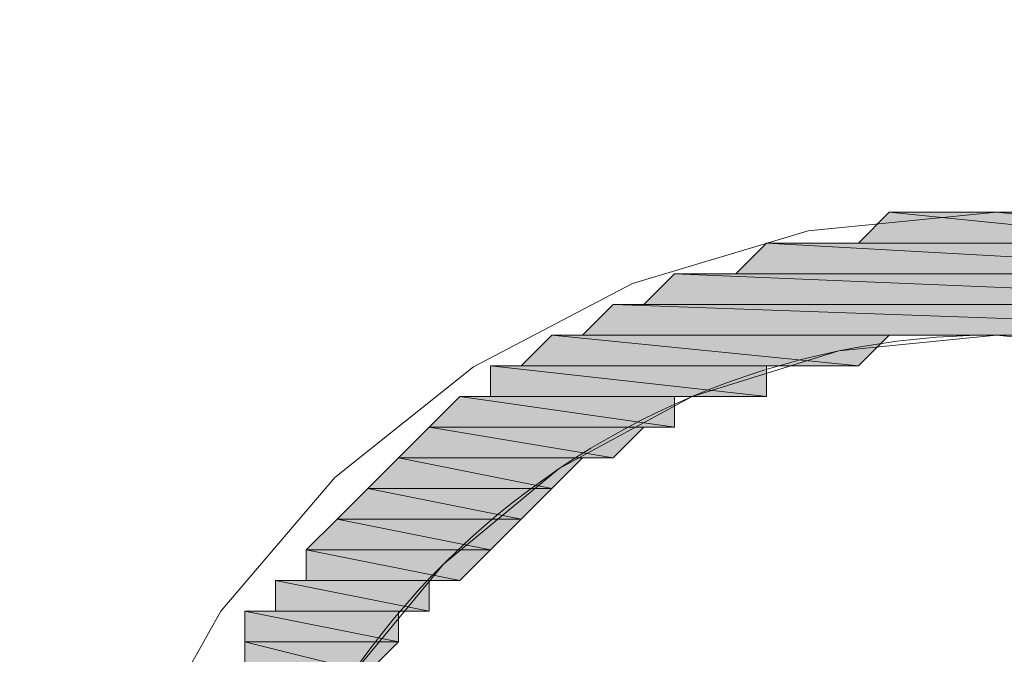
# Model space of a CAD drawing. Header units: millimetres. Extents: x -13532 to 2392, y -5241 to 5322.
# Tile 235 of 256: x -10291.24 to -10284.44, y 2012.15 to 2016.52. Entities that reach past the tile are written whole.
import ezdxf

# ---------------------------------------------------------------- set-up
doc = ezdxf.new("R2010")
doc.units = ezdxf.units.MM
doc.layers.get('Defpoints').update_dxf_attribs({"true_color": 0xdae6d4})
for name, color, linetype, lineweight, true_color in [('a___wymiary', 7, 'Continuous', 5, 0x666666), ('Meble - AGP1', 7, 'Continuous', 15, 0x999999), ('WYMIARY - AGP1', 7, 'Continuous', 5, 0x716d5a)]:
    doc.layers.add(name, color=color, linetype=linetype, lineweight=lineweight, true_color=true_color)
doc.styles.add('ARIAL NARROW', font='ARIALN.TTF', dxfattribs={"width": 0.9})
doc.dimstyles.new('wymiary agp1', dxfattribs={"dimtxt": 15, "dimasz": 5, "dimexe": 5, "dimexo": 5, "dimgap": 1.8, "dimtad": 1, "dimdec": 3, "dimrnd": 0.5, "dimdsep": 46, "dimtxsty": 'ARIAL NARROW', "dimblk": 'znacznik', "dimcen": 1.5, "dimse1": 1, "dimse2": 1, "dimclrd": 256, "dimclre": 256, "dimazin": 0, "dimtfac": 1, "dimtdec": 3, "dimtmove": 1, "dimatfit": 3, "dimldrblk": 'znacznik', "dimfxl": 1000, "dimfxlon": 1, "dimlwd": -1, "dimarcsym": 0})

# ---------------------------------------------------------------- blocks, each defined once
blk = doc.blocks.new('znacznik')
at = {"layer": 'a___wymiary'}
for p, q in [((0, 1.3936), (0, -1.3936)), ((1.3936, 0), (-1.3936, 0))]:
    blk.add_line(p, q, dxfattribs=at)
at = {"layer": 'a___wymiary', "const_width": 0.2}
blk.add_lwpolyline([(0.8759, 0.8759), (-0.8759, -0.8759)], dxfattribs=at)
blk = doc.blocks.new('*D548')
at = {"layer": 'Defpoints', "color": 0}
for p in [(-10300.7069, 2105.6786), (-10308.7069, 2017.8541), (-10300.7069, 1984.3169)]:
    blk.add_point(p, dxfattribs=at)
at = {"layer": 'WYMIARY - AGP1'}
for p, q in [((-10313.7069, 2105.6786), (-10318.7069, 2105.6786)), ((-10308.7069, 2105.6786), (-10300.7069, 2105.6786)), ((-10300.7069, 2105.6786), (-10271.1813, 2105.6786)), ((-10295.7069, 2105.6786), (-10290.7069, 2105.6786))]:
    blk.add_line(p, q, dxfattribs=at)
at = {"layer": 'WYMIARY - AGP1', "xscale": 5, "yscale": 5, "zscale": 5}
blk.add_blockref('znacznik', (-10308.7069, 2105.6786), dxfattribs=at)
at = {"layer": 'WYMIARY - AGP1', "xscale": 5, "yscale": 5, "zscale": 5, "rotation": 180}
blk.add_blockref('znacznik', (-10300.7069, 2105.6786), dxfattribs=at)
at = {"layer": 'WYMIARY - AGP1', "color": 18, "true_color": 0x000000, "insert": (-10276.6233, 2115.1371), "char_height": 15, "attachment_point": 5, "style": 'ARIAL NARROW'}
blk.add_mtext('8', dxfattribs=at)
blk = doc.blocks.new('*D549')
at = {"layer": 'Defpoints', "color": 0}
for p in [(-10082.838, 2105.6786), (-10082.838, 2051.5483), (-10301.1066, 1984.3169)]:
    blk.add_point(p, dxfattribs=at)
at = {"layer": 'WYMIARY - AGP1'}
blk.add_line((-10296.1066, 2105.6786), (-10087.838, 2105.6786), dxfattribs=at)
at = {"layer": 'WYMIARY - AGP1', "xscale": 5, "yscale": 5, "zscale": 5, "rotation": 180}
blk.add_blockref('znacznik', (-10301.1066, 2105.6786), dxfattribs=at)
at = {"layer": 'WYMIARY - AGP1', "xscale": 5, "yscale": 5, "zscale": 5}
blk.add_blockref('znacznik', (-10082.838, 2105.6786), dxfattribs=at)
at = {"layer": 'WYMIARY - AGP1', "color": 18, "true_color": 0x000000, "insert": (-10191.9723, 2115.1371), "char_height": 15, "attachment_point": 5, "style": 'ARIAL NARROW'}
blk.add_mtext('218.5', dxfattribs=at)
blk = doc.blocks.new('meble myjnia')
at = {"layer": 'Meble - AGP1'}
h = blk.add_hatch(color=256, dxfattribs=at)
h.paths.add_polyline_path([(-13283.333, 2015.1958), (-13285.238, 2015.1958), (-13283.1213, 2014.9841)])
h.paths.add_polyline_path([(-13285.238, 2015.1958), (-13283.1213, 2014.9841), (-13285.4496, 2014.9841)])
h = blk.add_hatch(color=256, dxfattribs=at)
h.paths.add_polyline_path([(-13283.333, 2015.1958), (-13285.238, 2015.1958), (-13283.1213, 2014.9841)])
h.paths.add_polyline_path([(-13285.238, 2015.1958), (-13283.1213, 2014.9841), (-13285.4496, 2014.9841)])
h = blk.add_hatch(color=256, dxfattribs=at)
h.paths.add_polyline_path([(-13283.7563, 2015.1958), (-13285.0263, 2015.1958), (-13283.333, 2015.1958)])
h.paths.add_polyline_path([(-13285.0263, 2015.1958), (-13283.333, 2015.1958), (-13285.238, 2015.1958)])
h = blk.add_hatch(color=256, dxfattribs=at)
h.paths.add_polyline_path([(-13283.7563, 2015.1958), (-13285.0263, 2015.1958), (-13283.333, 2015.1958)])
h.paths.add_polyline_path([(-13285.0263, 2015.1958), (-13283.333, 2015.1958), (-13285.238, 2015.1958)])
h = blk.add_hatch(color=256, dxfattribs=at)
h.paths.add_polyline_path([(-13283.968, 2015.1958), (-13284.8146, 2015.1958), (-13283.7563, 2015.1958)])
h.paths.add_polyline_path([(-13284.8146, 2015.1958), (-13283.7563, 2015.1958), (-13285.0263, 2015.1958)])
h = blk.add_hatch(color=256, dxfattribs=at)
h.paths.add_polyline_path([(-13283.968, 2015.1958), (-13284.8146, 2015.1958), (-13283.7563, 2015.1958)])
h.paths.add_polyline_path([(-13284.8146, 2015.1958), (-13283.7563, 2015.1958), (-13285.0263, 2015.1958)])
h = blk.add_hatch(color=256, dxfattribs=at)
h.paths.add_polyline_path([(-13284.1796, 2015.1958), (-13284.603, 2015.1958), (-13283.968, 2015.1958)])
h.paths.add_polyline_path([(-13284.603, 2015.1958), (-13283.968, 2015.1958), (-13284.8146, 2015.1958)])
h = blk.add_hatch(color=256, dxfattribs=at)
h.paths.add_polyline_path([(-13284.1796, 2015.1958), (-13284.603, 2015.1958), (-13283.968, 2015.1958)])
h.paths.add_polyline_path([(-13284.603, 2015.1958), (-13283.968, 2015.1958), (-13284.8146, 2015.1958)])
h = blk.add_hatch(color=256, dxfattribs=at)
h.dxf.hatch_style = 2
h.paths.add_polyline_path([(-13284.3913, 2015.1958), (-13284.1796, 2015.1958), (-13284.603, 2015.1958)])
h = blk.add_hatch(color=256, dxfattribs=at)
h.dxf.hatch_style = 2
h.paths.add_polyline_path([(-13284.3913, 2015.1958), (-13284.1796, 2015.1958), (-13284.603, 2015.1958)])
h = blk.add_hatch(color=256, dxfattribs=at)
h.paths.add_polyline_path([(-13282.4863, 2014.9841), (-13286.0846, 2014.9841), (-13282.2746, 2014.7724)])
h.paths.add_polyline_path([(-13286.0846, 2014.9841), (-13282.2746, 2014.7724), (-13286.2963, 2014.7724)])
h = blk.add_hatch(color=256, dxfattribs=at)
h.paths.add_polyline_path([(-13282.4863, 2014.9841), (-13286.0846, 2014.9841), (-13282.2746, 2014.7724)])
h.paths.add_polyline_path([(-13286.0846, 2014.9841), (-13282.2746, 2014.7724), (-13286.2963, 2014.7724)])
h = blk.add_hatch(color=256, dxfattribs=at)
h.paths.add_polyline_path([(-13282.698, 2014.9841), (-13285.873, 2014.9841), (-13282.4863, 2014.9841)])
h.paths.add_polyline_path([(-13285.873, 2014.9841), (-13282.4863, 2014.9841), (-13286.0846, 2014.9841)])
h = blk.add_hatch(color=256, dxfattribs=at)
h.paths.add_polyline_path([(-13282.698, 2014.9841), (-13285.873, 2014.9841), (-13282.4863, 2014.9841)])
h.paths.add_polyline_path([(-13285.873, 2014.9841), (-13282.4863, 2014.9841), (-13286.0846, 2014.9841)])
h = blk.add_hatch(color=256, dxfattribs=at)
h.paths.add_polyline_path([(-13282.9096, 2014.9841), (-13285.6613, 2014.9841), (-13282.698, 2014.9841)])
h.paths.add_polyline_path([(-13285.6613, 2014.9841), (-13282.698, 2014.9841), (-13285.873, 2014.9841)])
h = blk.add_hatch(color=256, dxfattribs=at)
h.paths.add_polyline_path([(-13282.9096, 2014.9841), (-13285.6613, 2014.9841), (-13282.698, 2014.9841)])
h.paths.add_polyline_path([(-13285.6613, 2014.9841), (-13282.698, 2014.9841), (-13285.873, 2014.9841)])
h = blk.add_hatch(color=256, dxfattribs=at)
h.paths.add_polyline_path([(-13283.1213, 2014.9841), (-13285.4496, 2014.9841), (-13282.9096, 2014.9841)])
h.paths.add_polyline_path([(-13285.4496, 2014.9841), (-13282.9096, 2014.9841), (-13285.6613, 2014.9841)])
h = blk.add_hatch(color=256, dxfattribs=at)
h.paths.add_polyline_path([(-13283.1213, 2014.9841), (-13285.4496, 2014.9841), (-13282.9096, 2014.9841)])
h.paths.add_polyline_path([(-13285.4496, 2014.9841), (-13282.9096, 2014.9841), (-13285.6613, 2014.9841)])
h = blk.add_hatch(color=256, dxfattribs=at)
h.paths.add_polyline_path([(-13281.8513, 2014.7724), (-13286.7196, 2014.7724), (-13281.6396, 2014.5608)])
h.paths.add_polyline_path([(-13286.7196, 2014.7724), (-13281.6396, 2014.5608), (-13286.9313, 2014.5608)])
h = blk.add_hatch(color=256, dxfattribs=at)
h.paths.add_polyline_path([(-13281.8513, 2014.7724), (-13286.7196, 2014.7724), (-13281.6396, 2014.5608)])
h.paths.add_polyline_path([(-13286.7196, 2014.7724), (-13281.6396, 2014.5608), (-13286.9313, 2014.5608)])
h = blk.add_hatch(color=256, dxfattribs=at)
h.paths.add_polyline_path([(-13282.063, 2014.7724), (-13286.508, 2014.7724), (-13281.8513, 2014.7724)])
h.paths.add_polyline_path([(-13286.508, 2014.7724), (-13281.8513, 2014.7724), (-13286.7196, 2014.7724)])
h = blk.add_hatch(color=256, dxfattribs=at)
h.paths.add_polyline_path([(-13282.063, 2014.7724), (-13286.508, 2014.7724), (-13281.8513, 2014.7724)])
h.paths.add_polyline_path([(-13286.508, 2014.7724), (-13281.8513, 2014.7724), (-13286.7196, 2014.7724)])
h = blk.add_hatch(color=256, dxfattribs=at)
h.paths.add_polyline_path([(-13282.2746, 2014.7724), (-13286.2963, 2014.7724), (-13282.063, 2014.7724)])
h.paths.add_polyline_path([(-13286.2963, 2014.7724), (-13282.063, 2014.7724), (-13286.508, 2014.7724)])
h = blk.add_hatch(color=256, dxfattribs=at)
h.paths.add_polyline_path([(-13282.2746, 2014.7724), (-13286.2963, 2014.7724), (-13282.063, 2014.7724)])
h.paths.add_polyline_path([(-13286.2963, 2014.7724), (-13282.063, 2014.7724), (-13286.508, 2014.7724)])
h = blk.add_hatch(color=256, dxfattribs=at)
h.paths.add_polyline_path([(-13281.428, 2014.5608), (-13287.143, 2014.5608), (-13281.2163, 2014.3491)])
h.paths.add_polyline_path([(-13287.143, 2014.5608), (-13281.2163, 2014.3491), (-13287.3546, 2014.3491)])
h.paths.add_polyline_path([(-13281.2163, 2014.3491), (-13287.3546, 2014.3491), (-13287.5663, 2014.3491)])
h = blk.add_hatch(color=256, dxfattribs=at)
h.paths.add_polyline_path([(-13281.428, 2014.5608), (-13287.143, 2014.5608), (-13281.2163, 2014.3491)])
h.paths.add_polyline_path([(-13287.143, 2014.5608), (-13281.2163, 2014.3491), (-13287.3546, 2014.3491)])
h.paths.add_polyline_path([(-13281.2163, 2014.3491), (-13287.3546, 2014.3491), (-13287.5663, 2014.3491)])
h = blk.add_hatch(color=256, dxfattribs=at)
h.paths.add_polyline_path([(-13281.6396, 2014.5608), (-13286.9313, 2014.5608), (-13281.428, 2014.5608)])
h.paths.add_polyline_path([(-13286.9313, 2014.5608), (-13281.428, 2014.5608), (-13287.143, 2014.5608)])
h = blk.add_hatch(color=256, dxfattribs=at)
h.paths.add_polyline_path([(-13281.6396, 2014.5608), (-13286.9313, 2014.5608), (-13281.428, 2014.5608)])
h.paths.add_polyline_path([(-13286.9313, 2014.5608), (-13281.428, 2014.5608), (-13287.143, 2014.5608)])
h = blk.add_hatch(color=256, dxfattribs=at)
h.paths.add_polyline_path([(-13285.238, 2014.3491), (-13287.5663, 2014.3491), (-13285.4496, 2014.1374)])
h.paths.add_polyline_path([(-13287.5663, 2014.3491), (-13285.4496, 2014.1374), (-13287.778, 2014.1374)])
h = blk.add_hatch(color=256, dxfattribs=at)
h.paths.add_polyline_path([(-13285.238, 2014.3491), (-13287.5663, 2014.3491), (-13285.4496, 2014.1374)])
h.paths.add_polyline_path([(-13287.5663, 2014.3491), (-13285.4496, 2014.1374), (-13287.778, 2014.1374)])
h = blk.add_hatch(color=256, dxfattribs=at)
h.paths.add_polyline_path([(-13284.603, 2014.3491), (-13287.5663, 2014.3491)])
h.paths.add_polyline_path([(-13284.603, 2014.3491), (-13287.5663, 2014.3491), (-13284.3913, 2014.3491)])
h = blk.add_hatch(color=256, dxfattribs=at)
h.paths.add_polyline_path([(-13284.8146, 2014.3491), (-13287.5663, 2014.3491)])
h.paths.add_polyline_path([(-13284.8146, 2014.3491), (-13287.5663, 2014.3491), (-13284.603, 2014.3491)])
h = blk.add_hatch(color=256, dxfattribs=at)
h.paths.add_polyline_path([(-13285.0263, 2014.3491), (-13287.5663, 2014.3491)])
h.paths.add_polyline_path([(-13285.0263, 2014.3491), (-13287.5663, 2014.3491), (-13284.8146, 2014.3491)])
h = blk.add_hatch(color=256, dxfattribs=at)
h.paths.add_polyline_path([(-13285.238, 2014.3491), (-13287.5663, 2014.3491)])
h.paths.add_polyline_path([(-13285.238, 2014.3491), (-13287.5663, 2014.3491), (-13285.0263, 2014.3491)])
h = blk.add_hatch(color=256, dxfattribs=at)
h.paths.add_polyline_path([(-13284.603, 2014.3491), (-13287.5663, 2014.3491)])
h.paths.add_polyline_path([(-13284.603, 2014.3491), (-13287.5663, 2014.3491), (-13284.3913, 2014.3491)])
h = blk.add_hatch(color=256, dxfattribs=at)
h.paths.add_polyline_path([(-13284.8146, 2014.3491), (-13287.5663, 2014.3491)])
h.paths.add_polyline_path([(-13284.8146, 2014.3491), (-13287.5663, 2014.3491), (-13284.603, 2014.3491)])
h = blk.add_hatch(color=256, dxfattribs=at)
h.paths.add_polyline_path([(-13285.0263, 2014.3491), (-13287.5663, 2014.3491)])
h.paths.add_polyline_path([(-13285.0263, 2014.3491), (-13287.5663, 2014.3491), (-13284.8146, 2014.3491)])
h = blk.add_hatch(color=256, dxfattribs=at)
h.paths.add_polyline_path([(-13285.238, 2014.3491), (-13287.5663, 2014.3491)])
h.paths.add_polyline_path([(-13285.238, 2014.3491), (-13287.5663, 2014.3491), (-13285.0263, 2014.3491)])
h = blk.add_hatch(color=256, dxfattribs=at)
h.paths.add_polyline_path([(-13285.873, 2014.1374), (-13287.778, 2014.1374), (-13286.0846, 2014.1374)])
h.paths.add_polyline_path([(-13287.778, 2014.1374), (-13286.0846, 2014.1374), (-13287.9896, 2014.1374)])
h = blk.add_hatch(color=256, dxfattribs=at)
h.paths.add_polyline_path([(-13286.0846, 2014.1374), (-13287.9896, 2014.1374), (-13286.0846, 2013.9258)])
h.paths.add_polyline_path([(-13287.9896, 2014.1374), (-13286.0846, 2013.9258), (-13287.9896, 2013.9258)])
h = blk.add_hatch(color=256, dxfattribs=at)
h.paths.add_polyline_path([(-13285.873, 2014.1374), (-13287.778, 2014.1374), (-13286.0846, 2014.1374)])
h.paths.add_polyline_path([(-13287.778, 2014.1374), (-13286.0846, 2014.1374), (-13287.9896, 2014.1374)])
h = blk.add_hatch(color=256, dxfattribs=at)
h.paths.add_polyline_path([(-13286.0846, 2014.1374), (-13287.9896, 2014.1374), (-13286.0846, 2013.9258)])
h.paths.add_polyline_path([(-13287.9896, 2014.1374), (-13286.0846, 2013.9258), (-13287.9896, 2013.9258)])
h = blk.add_hatch(color=256, dxfattribs=at)
h.paths.add_polyline_path([(-13285.6613, 2014.1374), (-13287.778, 2014.1374)])
h.paths.add_polyline_path([(-13285.6613, 2014.1374), (-13287.778, 2014.1374), (-13285.4496, 2014.1374)])
h = blk.add_hatch(color=256, dxfattribs=at)
h.paths.add_polyline_path([(-13285.873, 2014.1374), (-13287.778, 2014.1374)])
h.paths.add_polyline_path([(-13285.873, 2014.1374), (-13287.778, 2014.1374), (-13285.6613, 2014.1374)])
h = blk.add_hatch(color=256, dxfattribs=at)
h.paths.add_polyline_path([(-13285.6613, 2014.1374), (-13287.778, 2014.1374)])
h.paths.add_polyline_path([(-13285.6613, 2014.1374), (-13287.778, 2014.1374), (-13285.4496, 2014.1374)])
h = blk.add_hatch(color=256, dxfattribs=at)
h.paths.add_polyline_path([(-13285.873, 2014.1374), (-13287.778, 2014.1374)])
h.paths.add_polyline_path([(-13285.873, 2014.1374), (-13287.778, 2014.1374), (-13285.6613, 2014.1374)])
h = blk.add_hatch(color=256, dxfattribs=at)
h.paths.add_polyline_path([(-13286.7196, 2013.9258), (-13288.2013, 2013.9258), (-13286.7196, 2013.7141)])
h.paths.add_polyline_path([(-13288.2013, 2013.9258), (-13286.7196, 2013.7141), (-13288.413, 2013.7141)])
h = blk.add_hatch(color=256, dxfattribs=at)
h.paths.add_polyline_path([(-13286.7196, 2013.9258), (-13288.2013, 2013.9258), (-13286.7196, 2013.7141)])
h.paths.add_polyline_path([(-13288.2013, 2013.9258), (-13286.7196, 2013.7141), (-13288.413, 2013.7141)])
h = blk.add_hatch(color=256, dxfattribs=at)
h.paths.add_polyline_path([(-13286.2963, 2013.9258), (-13287.9896, 2013.9258), (-13286.508, 2013.9258)])
h.paths.add_polyline_path([(-13287.9896, 2013.9258), (-13286.508, 2013.9258), (-13288.2013, 2013.9258)])
h = blk.add_hatch(color=256, dxfattribs=at)
h.paths.add_polyline_path([(-13286.7196, 2013.9258), (-13288.2013, 2013.9258)])
h.paths.add_polyline_path([(-13286.7196, 2013.9258), (-13288.2013, 2013.9258), (-13286.508, 2013.9258)])
h = blk.add_hatch(color=256, dxfattribs=at)
h.paths.add_polyline_path([(-13286.2963, 2013.9258), (-13287.9896, 2013.9258), (-13286.508, 2013.9258)])
h.paths.add_polyline_path([(-13287.9896, 2013.9258), (-13286.508, 2013.9258), (-13288.2013, 2013.9258)])
h = blk.add_hatch(color=256, dxfattribs=at)
h.paths.add_polyline_path([(-13286.7196, 2013.9258), (-13288.2013, 2013.9258)])
h.paths.add_polyline_path([(-13286.7196, 2013.9258), (-13288.2013, 2013.9258), (-13286.508, 2013.9258)])
h = blk.add_hatch(color=256, dxfattribs=at)
h.paths.add_polyline_path([(-13286.2963, 2013.9258), (-13287.9896, 2013.9258)])
h.paths.add_polyline_path([(-13286.2963, 2013.9258), (-13287.9896, 2013.9258), (-13286.0846, 2013.9258)])
h = blk.add_hatch(color=256, dxfattribs=at)
h.paths.add_polyline_path([(-13286.2963, 2013.9258), (-13287.9896, 2013.9258)])
h.paths.add_polyline_path([(-13286.2963, 2013.9258), (-13287.9896, 2013.9258), (-13286.0846, 2013.9258)])
h = blk.add_hatch(color=256, dxfattribs=at)
h.paths.add_polyline_path([(-13286.9313, 2013.7141), (-13288.413, 2013.7141), (-13287.143, 2013.5024)])
h.paths.add_polyline_path([(-13288.413, 2013.7141), (-13287.143, 2013.5024), (-13288.6246, 2013.5024)])
h = blk.add_hatch(color=256, dxfattribs=at)
h.paths.add_polyline_path([(-13286.9313, 2013.7141), (-13288.413, 2013.7141), (-13287.143, 2013.5024)])
h.paths.add_polyline_path([(-13288.413, 2013.7141), (-13287.143, 2013.5024), (-13288.6246, 2013.5024)])
h = blk.add_hatch(color=256, dxfattribs=at)
h.paths.add_polyline_path([(-13286.9313, 2013.7141), (-13288.413, 2013.7141)])
h.paths.add_polyline_path([(-13286.9313, 2013.7141), (-13288.413, 2013.7141), (-13286.7196, 2013.7141)])
h = blk.add_hatch(color=256, dxfattribs=at)
h.paths.add_polyline_path([(-13286.9313, 2013.7141), (-13288.413, 2013.7141)])
h.paths.add_polyline_path([(-13286.9313, 2013.7141), (-13288.413, 2013.7141), (-13286.7196, 2013.7141)])
h = blk.add_hatch(color=256, dxfattribs=at)
h.paths.add_polyline_path([(-13287.3546, 2013.5024), (-13288.6246, 2013.5024), (-13287.5663, 2013.2908)])
h.paths.add_polyline_path([(-13288.6246, 2013.5024), (-13287.5663, 2013.2908), (-13288.8363, 2013.2908)])
h = blk.add_hatch(color=256, dxfattribs=at)
h.paths.add_polyline_path([(-13287.3546, 2013.5024), (-13288.6246, 2013.5024), (-13287.5663, 2013.2908)])
h.paths.add_polyline_path([(-13288.6246, 2013.5024), (-13287.5663, 2013.2908), (-13288.8363, 2013.2908)])
h = blk.add_hatch(color=256, dxfattribs=at)
h.paths.add_polyline_path([(-13287.3546, 2013.5024), (-13288.6246, 2013.5024)])
h.paths.add_polyline_path([(-13287.3546, 2013.5024), (-13288.6246, 2013.5024), (-13287.143, 2013.5024)])
h = blk.add_hatch(color=256, dxfattribs=at)
h.paths.add_polyline_path([(-13287.3546, 2013.5024), (-13288.6246, 2013.5024)])
h.paths.add_polyline_path([(-13287.3546, 2013.5024), (-13288.6246, 2013.5024), (-13287.143, 2013.5024)])
h = blk.add_hatch(color=256, dxfattribs=at)
h.paths.add_polyline_path([(-13287.5663, 2013.2908), (-13288.8363, 2013.2908), (-13287.778, 2013.0791)])
h.paths.add_polyline_path([(-13288.8363, 2013.2908), (-13287.778, 2013.0791), (-13289.048, 2013.0791)])
h = blk.add_hatch(color=256, dxfattribs=at)
h.paths.add_polyline_path([(-13287.5663, 2013.2908), (-13288.8363, 2013.2908), (-13287.778, 2013.0791)])
h.paths.add_polyline_path([(-13288.8363, 2013.2908), (-13287.778, 2013.0791), (-13289.048, 2013.0791)])
h = blk.add_hatch(color=256, dxfattribs=at)
h.paths.add_polyline_path([(-13287.778, 2013.0791), (-13289.048, 2013.0791), (-13287.9896, 2012.8674)])
h.paths.add_polyline_path([(-13289.048, 2013.0791), (-13287.9896, 2012.8674), (-13289.2596, 2012.8674)])
h = blk.add_hatch(color=256, dxfattribs=at)
h.paths.add_polyline_path([(-13287.778, 2013.0791), (-13289.048, 2013.0791), (-13287.9896, 2012.8674)])
h.paths.add_polyline_path([(-13289.048, 2013.0791), (-13287.9896, 2012.8674), (-13289.2596, 2012.8674)])
h = blk.add_hatch(color=256, dxfattribs=at)
h.paths.add_polyline_path([(-13287.9896, 2012.8674), (-13289.2596, 2012.8674), (-13288.2013, 2012.6558)])
h.paths.add_polyline_path([(-13289.2596, 2012.8674), (-13288.2013, 2012.6558), (-13289.2596, 2012.6558)])
h = blk.add_hatch(color=256, dxfattribs=at)
h.paths.add_polyline_path([(-13287.9896, 2012.8674), (-13289.2596, 2012.8674), (-13288.2013, 2012.6558)])
h.paths.add_polyline_path([(-13289.2596, 2012.8674), (-13288.2013, 2012.6558), (-13289.2596, 2012.6558)])
h = blk.add_hatch(color=256, dxfattribs=at)
h.paths.add_polyline_path([(-13288.2013, 2012.6558), (-13289.2596, 2012.6558), (-13288.413, 2012.6558)])
h.paths.add_polyline_path([(-13289.2596, 2012.6558), (-13288.413, 2012.6558), (-13289.4713, 2012.6558)])
h = blk.add_hatch(color=256, dxfattribs=at)
h.paths.add_polyline_path([(-13288.413, 2012.6558), (-13289.4713, 2012.6558), (-13288.413, 2012.4441)])
h.paths.add_polyline_path([(-13289.4713, 2012.6558), (-13288.413, 2012.4441), (-13289.4713, 2012.4441)])
h = blk.add_hatch(color=256, dxfattribs=at)
h.paths.add_polyline_path([(-13288.2013, 2012.6558), (-13289.2596, 2012.6558), (-13288.413, 2012.6558)])
h.paths.add_polyline_path([(-13289.2596, 2012.6558), (-13288.413, 2012.6558), (-13289.4713, 2012.6558)])
h = blk.add_hatch(color=256, dxfattribs=at)
h.paths.add_polyline_path([(-13288.413, 2012.6558), (-13289.4713, 2012.6558), (-13288.413, 2012.4441)])
h.paths.add_polyline_path([(-13289.4713, 2012.6558), (-13288.413, 2012.4441), (-13289.4713, 2012.4441)])
h = blk.add_hatch(color=256, dxfattribs=at)
h.paths.add_polyline_path([(-13288.413, 2012.4441), (-13289.4713, 2012.4441), (-13288.6246, 2012.4441)])
h.paths.add_polyline_path([(-13289.4713, 2012.4441), (-13288.6246, 2012.4441), (-13289.683, 2012.4441)])
h = blk.add_hatch(color=256, dxfattribs=at)
h.paths.add_polyline_path([(-13288.6246, 2012.4441), (-13289.683, 2012.4441), (-13288.6246, 2012.2324)])
h.paths.add_polyline_path([(-13289.683, 2012.4441), (-13288.6246, 2012.2324), (-13289.683, 2012.2324)])
h = blk.add_hatch(color=256, dxfattribs=at)
h.paths.add_polyline_path([(-13288.413, 2012.4441), (-13289.4713, 2012.4441), (-13288.6246, 2012.4441)])
h.paths.add_polyline_path([(-13289.4713, 2012.4441), (-13288.6246, 2012.4441), (-13289.683, 2012.4441)])
h = blk.add_hatch(color=256, dxfattribs=at)
h.paths.add_polyline_path([(-13288.6246, 2012.4441), (-13289.683, 2012.4441), (-13288.6246, 2012.2324)])
h.paths.add_polyline_path([(-13289.683, 2012.4441), (-13288.6246, 2012.2324), (-13289.683, 2012.2324)])
h = blk.add_hatch(color=256, dxfattribs=at)
h.paths.add_polyline_path([(-13288.6246, 2012.2324), (-13289.683, 2012.2324), (-13288.8363, 2012.0208)])
h.paths.add_polyline_path([(-13289.683, 2012.2324), (-13288.8363, 2012.0208), (-13289.683, 2012.0208)])
h = blk.add_hatch(color=256, dxfattribs=at)
h.paths.add_polyline_path([(-13288.6246, 2012.2324), (-13289.683, 2012.2324), (-13288.8363, 2012.0208)])
h.paths.add_polyline_path([(-13289.683, 2012.2324), (-13288.8363, 2012.0208), (-13289.683, 2012.0208)])
for points in [[(-13284.4971, 2002.7074), (-13285.7982, 2002.8343), (-13287.01, 2003.1981), (-13288.1066, 2003.7738), (-13289.0621, 2004.5363), (-13289.8504, 2005.4604), (-13290.4456, 2006.5211), (-13290.8218, 2007.6932), (-13290.953, 2008.9516), (-13290.8218, 2010.21), (-13290.4456, 2011.3821), (-13289.8504, 2012.4428), (-13289.0621, 2013.3669), (-13288.1066, 2014.1294), (-13287.01, 2014.7051), (-13285.7982, 2015.0689), (-13284.4971, 2015.1958)], [(-13284.4971, 2002.7074), (-13285.7982, 2002.8343), (-13287.01, 2003.1981), (-13288.1066, 2003.7738), (-13289.0621, 2004.5363), (-13289.8504, 2005.4604), (-13290.4456, 2006.5211), (-13290.8218, 2007.6932), (-13290.953, 2008.9516), (-13290.8218, 2010.21), (-13290.4456, 2011.3821), (-13289.8504, 2012.4428), (-13289.0621, 2013.3669), (-13288.1066, 2014.1294), (-13287.01, 2014.7051), (-13285.7982, 2015.0689), (-13284.4971, 2015.1958)], [(-13284.4971, 2015.1958), (-13283.196, 2015.0689), (-13281.9842, 2014.7051), (-13280.8876, 2014.1294), (-13279.9322, 2013.3669), (-13279.1438, 2012.4428), (-13278.5486, 2011.3821), (-13278.1724, 2010.21), (-13278.0413, 2008.9516), (-13278.1724, 2007.6932), (-13278.5486, 2006.5211), (-13279.1438, 2005.4604), (-13279.9322, 2004.5363), (-13280.8876, 2003.7738), (-13281.9842, 2003.1981), (-13283.196, 2002.8343), (-13284.4971, 2002.7074)], [(-13284.4971, 2015.1958), (-13283.196, 2015.0689), (-13281.9842, 2014.7051), (-13280.8876, 2014.1294), (-13279.9322, 2013.3669), (-13279.1438, 2012.4428), (-13278.5486, 2011.3821), (-13278.1724, 2010.21), (-13278.0413, 2008.9516), (-13278.1724, 2007.6932), (-13278.5486, 2006.5211), (-13279.1438, 2005.4604), (-13279.9322, 2004.5363), (-13280.8876, 2003.7738), (-13281.9842, 2003.1981), (-13283.196, 2002.8343), (-13284.4971, 2002.7074)], [(-13284.4971, 2003.5541), (-13285.5849, 2003.6638), (-13286.5981, 2003.9783), (-13287.5149, 2004.4759), (-13288.3138, 2005.135), (-13288.9728, 2005.9338), (-13289.4705, 2006.8506), (-13289.785, 2007.8638), (-13289.8946, 2008.9516), (-13289.785, 2010.0394), (-13289.4705, 2011.0526), (-13288.9728, 2011.9694), (-13288.3138, 2012.7682), (-13287.5149, 2013.4273), (-13286.5981, 2013.925), (-13285.5849, 2014.2395), (-13284.4971, 2014.3491)], [(-13284.4971, 2014.3491), (-13283.4093, 2014.2395), (-13282.3962, 2013.925), (-13281.4793, 2013.4273), (-13280.6805, 2012.7682), (-13280.0214, 2011.9694), (-13279.5238, 2011.0526), (-13279.2093, 2010.0394), (-13279.0996, 2008.9516), (-13279.2093, 2007.8638), (-13279.5238, 2006.8506), (-13280.0214, 2005.9338), (-13280.6805, 2005.135), (-13281.4793, 2004.4759), (-13282.3962, 2003.9783), (-13283.4093, 2003.6638), (-13284.4971, 2003.5541)]]:
    blk.add_lwpolyline(points, dxfattribs=at)
for points in [[(-13285.238, 2015.1958), (-13283.1213, 2014.9841), (-13285.4496, 2014.9841)], [(-13285.238, 2015.1958), (-13283.1213, 2014.9841), (-13285.4496, 2014.9841)], [(-13285.0263, 2015.1958), (-13283.333, 2015.1958), (-13285.238, 2015.1958)], [(-13283.333, 2015.1958), (-13285.238, 2015.1958), (-13283.1213, 2014.9841)], [(-13285.0263, 2015.1958), (-13283.333, 2015.1958), (-13285.238, 2015.1958)], [(-13283.333, 2015.1958), (-13285.238, 2015.1958), (-13283.1213, 2014.9841)], [(-13284.8146, 2015.1958), (-13283.7563, 2015.1958), (-13285.0263, 2015.1958)], [(-13283.7563, 2015.1958), (-13285.0263, 2015.1958), (-13283.333, 2015.1958)], [(-13284.8146, 2015.1958), (-13283.7563, 2015.1958), (-13285.0263, 2015.1958)], [(-13283.7563, 2015.1958), (-13285.0263, 2015.1958), (-13283.333, 2015.1958)], [(-13284.603, 2015.1958), (-13283.968, 2015.1958), (-13284.8146, 2015.1958)], [(-13283.968, 2015.1958), (-13284.8146, 2015.1958), (-13283.7563, 2015.1958)], [(-13284.603, 2015.1958), (-13283.968, 2015.1958), (-13284.8146, 2015.1958)], [(-13283.968, 2015.1958), (-13284.8146, 2015.1958), (-13283.7563, 2015.1958)], [(-13284.3913, 2015.1958), (-13284.1796, 2015.1958), (-13284.603, 2015.1958)], [(-13284.1796, 2015.1958), (-13284.603, 2015.1958), (-13283.968, 2015.1958)], [(-13284.3913, 2015.1958), (-13284.1796, 2015.1958), (-13284.603, 2015.1958)], [(-13284.1796, 2015.1958), (-13284.603, 2015.1958), (-13283.968, 2015.1958)], [(-13286.0846, 2014.9841), (-13282.2746, 2014.7724), (-13286.2963, 2014.7724)], [(-13286.0846, 2014.9841), (-13282.2746, 2014.7724), (-13286.2963, 2014.7724)], [(-13285.873, 2014.9841), (-13282.4863, 2014.9841), (-13286.0846, 2014.9841)], [(-13282.4863, 2014.9841), (-13286.0846, 2014.9841), (-13282.2746, 2014.7724)], [(-13285.873, 2014.9841), (-13282.4863, 2014.9841), (-13286.0846, 2014.9841)], [(-13282.4863, 2014.9841), (-13286.0846, 2014.9841), (-13282.2746, 2014.7724)], [(-13285.6613, 2014.9841), (-13282.698, 2014.9841), (-13285.873, 2014.9841)], [(-13282.698, 2014.9841), (-13285.873, 2014.9841), (-13282.4863, 2014.9841)], [(-13285.6613, 2014.9841), (-13282.698, 2014.9841), (-13285.873, 2014.9841)], [(-13282.698, 2014.9841), (-13285.873, 2014.9841), (-13282.4863, 2014.9841)], [(-13285.4496, 2014.9841), (-13282.9096, 2014.9841), (-13285.6613, 2014.9841)], [(-13282.9096, 2014.9841), (-13285.6613, 2014.9841), (-13282.698, 2014.9841)], [(-13285.4496, 2014.9841), (-13282.9096, 2014.9841), (-13285.6613, 2014.9841)], [(-13282.9096, 2014.9841), (-13285.6613, 2014.9841), (-13282.698, 2014.9841)], [(-13283.1213, 2014.9841), (-13285.4496, 2014.9841), (-13282.9096, 2014.9841)], [(-13283.1213, 2014.9841), (-13285.4496, 2014.9841), (-13282.9096, 2014.9841)], [(-13286.7196, 2014.7724), (-13281.6396, 2014.5608), (-13286.9313, 2014.5608)], [(-13286.7196, 2014.7724), (-13281.6396, 2014.5608), (-13286.9313, 2014.5608)], [(-13286.508, 2014.7724), (-13281.8513, 2014.7724), (-13286.7196, 2014.7724)], [(-13281.8513, 2014.7724), (-13286.7196, 2014.7724), (-13281.6396, 2014.5608)], [(-13286.508, 2014.7724), (-13281.8513, 2014.7724), (-13286.7196, 2014.7724)], [(-13281.8513, 2014.7724), (-13286.7196, 2014.7724), (-13281.6396, 2014.5608)], [(-13286.2963, 2014.7724), (-13282.063, 2014.7724), (-13286.508, 2014.7724)], [(-13282.063, 2014.7724), (-13286.508, 2014.7724), (-13281.8513, 2014.7724)], [(-13286.2963, 2014.7724), (-13282.063, 2014.7724), (-13286.508, 2014.7724)], [(-13282.063, 2014.7724), (-13286.508, 2014.7724), (-13281.8513, 2014.7724)], [(-13282.2746, 2014.7724), (-13286.2963, 2014.7724), (-13282.063, 2014.7724)], [(-13282.2746, 2014.7724), (-13286.2963, 2014.7724), (-13282.063, 2014.7724)], [(-13287.143, 2014.5608), (-13281.2163, 2014.3491), (-13287.3546, 2014.3491)], [(-13287.143, 2014.5608), (-13281.2163, 2014.3491), (-13287.3546, 2014.3491)], [(-13286.9313, 2014.5608), (-13281.428, 2014.5608), (-13287.143, 2014.5608)], [(-13281.428, 2014.5608), (-13287.143, 2014.5608), (-13281.2163, 2014.3491)], [(-13286.9313, 2014.5608), (-13281.428, 2014.5608), (-13287.143, 2014.5608)], [(-13281.428, 2014.5608), (-13287.143, 2014.5608), (-13281.2163, 2014.3491)], [(-13281.6396, 2014.5608), (-13286.9313, 2014.5608), (-13281.428, 2014.5608)], [(-13281.6396, 2014.5608), (-13286.9313, 2014.5608), (-13281.428, 2014.5608)], [(-13287.5663, 2014.3491), (-13285.4496, 2014.1374), (-13287.778, 2014.1374)], [(-13287.5663, 2014.3491), (-13285.4496, 2014.1374), (-13287.778, 2014.1374)], [(-13281.2163, 2014.3491), (-13287.3546, 2014.3491), (-13287.5663, 2014.3491)], [(-13284.603, 2014.3491), (-13287.5663, 2014.3491)], [(-13284.603, 2014.3491), (-13287.5663, 2014.3491), (-13284.3913, 2014.3491)], [(-13284.8146, 2014.3491), (-13287.5663, 2014.3491)], [(-13284.8146, 2014.3491), (-13287.5663, 2014.3491), (-13284.603, 2014.3491)], [(-13285.0263, 2014.3491), (-13287.5663, 2014.3491)], [(-13285.0263, 2014.3491), (-13287.5663, 2014.3491), (-13284.8146, 2014.3491)], [(-13285.238, 2014.3491), (-13287.5663, 2014.3491)], [(-13285.238, 2014.3491), (-13287.5663, 2014.3491), (-13285.0263, 2014.3491)], [(-13287.5663, 2014.3491), (-13285.238, 2014.3491)], [(-13285.238, 2014.3491), (-13287.5663, 2014.3491)], [(-13285.238, 2014.3491), (-13287.5663, 2014.3491), (-13285.4496, 2014.1374)], [(-13281.2163, 2014.3491), (-13287.3546, 2014.3491), (-13287.5663, 2014.3491)], [(-13284.603, 2014.3491), (-13287.5663, 2014.3491)], [(-13284.603, 2014.3491), (-13287.5663, 2014.3491), (-13284.3913, 2014.3491)], [(-13284.8146, 2014.3491), (-13287.5663, 2014.3491)], [(-13284.8146, 2014.3491), (-13287.5663, 2014.3491), (-13284.603, 2014.3491)], [(-13285.0263, 2014.3491), (-13287.5663, 2014.3491)], [(-13285.0263, 2014.3491), (-13287.5663, 2014.3491), (-13284.8146, 2014.3491)], [(-13285.238, 2014.3491), (-13287.5663, 2014.3491)], [(-13285.238, 2014.3491), (-13287.5663, 2014.3491), (-13285.0263, 2014.3491)], [(-13287.5663, 2014.3491), (-13285.238, 2014.3491)], [(-13285.238, 2014.3491), (-13287.5663, 2014.3491)], [(-13285.238, 2014.3491), (-13287.5663, 2014.3491), (-13285.4496, 2014.1374)], [(-13287.3546, 2014.3491), (-13281.2163, 2014.3491)], [(-13287.3546, 2014.3491), (-13281.2163, 2014.3491)], [(-13287.778, 2014.1374), (-13286.0846, 2014.1374), (-13287.9896, 2014.1374)], [(-13286.0846, 2014.1374), (-13287.9896, 2014.1374), (-13286.0846, 2013.9258)], [(-13287.9896, 2014.1374), (-13286.0846, 2013.9258), (-13287.9896, 2013.9258)], [(-13287.778, 2014.1374), (-13286.0846, 2014.1374), (-13287.9896, 2014.1374)], [(-13286.0846, 2014.1374), (-13287.9896, 2014.1374), (-13286.0846, 2013.9258)], [(-13287.9896, 2014.1374), (-13286.0846, 2013.9258), (-13287.9896, 2013.9258)], [(-13285.6613, 2014.1374), (-13287.778, 2014.1374)], [(-13285.6613, 2014.1374), (-13287.778, 2014.1374), (-13285.4496, 2014.1374)], [(-13287.778, 2014.1374), (-13285.6613, 2014.1374)], [(-13285.6613, 2014.1374), (-13287.778, 2014.1374)], [(-13285.873, 2014.1374), (-13287.778, 2014.1374)], [(-13285.873, 2014.1374), (-13287.778, 2014.1374), (-13285.6613, 2014.1374)], [(-13285.873, 2014.1374), (-13287.778, 2014.1374), (-13286.0846, 2014.1374)], [(-13285.6613, 2014.1374), (-13287.778, 2014.1374)], [(-13285.6613, 2014.1374), (-13287.778, 2014.1374), (-13285.4496, 2014.1374)], [(-13287.778, 2014.1374), (-13285.6613, 2014.1374)], [(-13285.6613, 2014.1374), (-13287.778, 2014.1374)], [(-13285.873, 2014.1374), (-13287.778, 2014.1374)], [(-13285.873, 2014.1374), (-13287.778, 2014.1374), (-13285.6613, 2014.1374)], [(-13285.873, 2014.1374), (-13287.778, 2014.1374), (-13286.0846, 2014.1374)], [(-13288.2013, 2013.9258), (-13286.7196, 2013.7141), (-13288.413, 2013.7141)], [(-13288.2013, 2013.9258), (-13286.7196, 2013.7141), (-13288.413, 2013.7141)], [(-13287.9896, 2013.9258), (-13286.508, 2013.9258), (-13288.2013, 2013.9258)], [(-13288.2013, 2013.9258), (-13286.508, 2013.9258)], [(-13286.508, 2013.9258), (-13288.2013, 2013.9258)], [(-13286.7196, 2013.9258), (-13288.2013, 2013.9258)], [(-13286.7196, 2013.9258), (-13288.2013, 2013.9258), (-13286.508, 2013.9258)], [(-13286.7196, 2013.9258), (-13288.2013, 2013.9258), (-13286.7196, 2013.7141)], [(-13287.9896, 2013.9258), (-13286.508, 2013.9258), (-13288.2013, 2013.9258)], [(-13288.2013, 2013.9258), (-13286.508, 2013.9258)], [(-13286.508, 2013.9258), (-13288.2013, 2013.9258)], [(-13286.7196, 2013.9258), (-13288.2013, 2013.9258)], [(-13286.7196, 2013.9258), (-13288.2013, 2013.9258), (-13286.508, 2013.9258)], [(-13286.7196, 2013.9258), (-13288.2013, 2013.9258), (-13286.7196, 2013.7141)], [(-13286.2963, 2013.9258), (-13287.9896, 2013.9258)], [(-13286.2963, 2013.9258), (-13287.9896, 2013.9258), (-13286.0846, 2013.9258)], [(-13286.2963, 2013.9258), (-13287.9896, 2013.9258), (-13286.508, 2013.9258)], [(-13286.2963, 2013.9258), (-13287.9896, 2013.9258)], [(-13286.2963, 2013.9258), (-13287.9896, 2013.9258), (-13286.0846, 2013.9258)], [(-13286.2963, 2013.9258), (-13287.9896, 2013.9258), (-13286.508, 2013.9258)], [(-13288.413, 2013.7141), (-13287.143, 2013.5024), (-13288.6246, 2013.5024)], [(-13288.413, 2013.7141), (-13287.143, 2013.5024), (-13288.6246, 2013.5024)], [(-13288.413, 2013.7141), (-13286.7196, 2013.7141)], [(-13286.7196, 2013.7141), (-13288.413, 2013.7141)], [(-13286.9313, 2013.7141), (-13288.413, 2013.7141)], [(-13286.9313, 2013.7141), (-13288.413, 2013.7141), (-13286.7196, 2013.7141)], [(-13286.9313, 2013.7141), (-13288.413, 2013.7141), (-13287.143, 2013.5024)], [(-13288.413, 2013.7141), (-13286.7196, 2013.7141)], [(-13286.7196, 2013.7141), (-13288.413, 2013.7141)], [(-13286.9313, 2013.7141), (-13288.413, 2013.7141)], [(-13286.9313, 2013.7141), (-13288.413, 2013.7141), (-13286.7196, 2013.7141)], [(-13286.9313, 2013.7141), (-13288.413, 2013.7141), (-13287.143, 2013.5024)], [(-13288.6246, 2013.5024), (-13287.5663, 2013.2908), (-13288.8363, 2013.2908)], [(-13288.6246, 2013.5024), (-13287.5663, 2013.2908), (-13288.8363, 2013.2908)], [(-13288.6246, 2013.5024), (-13287.143, 2013.5024)], [(-13287.143, 2013.5024), (-13288.6246, 2013.5024)], [(-13287.3546, 2013.5024), (-13288.6246, 2013.5024)], [(-13287.3546, 2013.5024), (-13288.6246, 2013.5024), (-13287.143, 2013.5024)], [(-13288.6246, 2013.5024), (-13287.3546, 2013.5024)], [(-13287.3546, 2013.5024), (-13288.6246, 2013.5024)], [(-13287.3546, 2013.5024), (-13288.6246, 2013.5024), (-13287.5663, 2013.2908)], [(-13288.6246, 2013.5024), (-13287.143, 2013.5024)], [(-13287.143, 2013.5024), (-13288.6246, 2013.5024)], [(-13287.3546, 2013.5024), (-13288.6246, 2013.5024)], [(-13287.3546, 2013.5024), (-13288.6246, 2013.5024), (-13287.143, 2013.5024)], [(-13288.6246, 2013.5024), (-13287.3546, 2013.5024)], [(-13287.3546, 2013.5024), (-13288.6246, 2013.5024)], [(-13287.3546, 2013.5024), (-13288.6246, 2013.5024), (-13287.5663, 2013.2908)], [(-13288.8363, 2013.2908), (-13287.778, 2013.0791), (-13289.048, 2013.0791)], [(-13288.8363, 2013.2908), (-13287.778, 2013.0791), (-13289.048, 2013.0791)], [(-13288.8363, 2013.2908), (-13287.5663, 2013.2908)], [(-13287.5663, 2013.2908), (-13288.8363, 2013.2908)], [(-13287.5663, 2013.2908), (-13288.8363, 2013.2908), (-13287.778, 2013.0791)], [(-13288.8363, 2013.2908), (-13287.5663, 2013.2908)], [(-13287.5663, 2013.2908), (-13288.8363, 2013.2908)], [(-13287.5663, 2013.2908), (-13288.8363, 2013.2908), (-13287.778, 2013.0791)], [(-13289.048, 2013.0791), (-13287.9896, 2012.8674), (-13289.2596, 2012.8674)], [(-13289.048, 2013.0791), (-13287.9896, 2012.8674), (-13289.2596, 2012.8674)], [(-13289.048, 2013.0791), (-13287.778, 2013.0791)], [(-13287.778, 2013.0791), (-13289.048, 2013.0791)], [(-13289.048, 2013.0791), (-13287.778, 2013.0791)], [(-13287.778, 2013.0791), (-13289.048, 2013.0791)], [(-13287.778, 2013.0791), (-13289.048, 2013.0791), (-13287.9896, 2012.8674)], [(-13289.048, 2013.0791), (-13287.778, 2013.0791)], [(-13287.778, 2013.0791), (-13289.048, 2013.0791)], [(-13289.048, 2013.0791), (-13287.778, 2013.0791)], [(-13287.778, 2013.0791), (-13289.048, 2013.0791)], [(-13287.778, 2013.0791), (-13289.048, 2013.0791), (-13287.9896, 2012.8674)], [(-13289.2596, 2012.8674), (-13287.9896, 2012.8674)], [(-13287.9896, 2012.8674), (-13289.2596, 2012.8674)], [(-13287.9896, 2012.8674), (-13289.2596, 2012.8674), (-13288.2013, 2012.6558)], [(-13289.2596, 2012.8674), (-13288.2013, 2012.6558), (-13289.2596, 2012.6558)], [(-13289.2596, 2012.8674), (-13287.9896, 2012.8674)], [(-13287.9896, 2012.8674), (-13289.2596, 2012.8674)], [(-13287.9896, 2012.8674), (-13289.2596, 2012.8674), (-13288.2013, 2012.6558)], [(-13289.2596, 2012.8674), (-13288.2013, 2012.6558), (-13289.2596, 2012.6558)], [(-13289.2596, 2012.6558), (-13288.413, 2012.6558), (-13289.4713, 2012.6558)], [(-13289.4713, 2012.6558), (-13288.413, 2012.6558)], [(-13288.413, 2012.6558), (-13289.4713, 2012.6558)], [(-13288.413, 2012.6558), (-13289.4713, 2012.6558), (-13288.413, 2012.4441)], [(-13289.4713, 2012.6558), (-13288.413, 2012.4441), (-13289.4713, 2012.4441)], [(-13289.2596, 2012.6558), (-13288.413, 2012.6558), (-13289.4713, 2012.6558)], [(-13289.4713, 2012.6558), (-13288.413, 2012.6558)], [(-13288.413, 2012.6558), (-13289.4713, 2012.6558)], [(-13288.413, 2012.6558), (-13289.4713, 2012.6558), (-13288.413, 2012.4441)], [(-13289.4713, 2012.6558), (-13288.413, 2012.4441), (-13289.4713, 2012.4441)], [(-13289.2596, 2012.6558), (-13288.2013, 2012.6558)], [(-13288.2013, 2012.6558), (-13289.2596, 2012.6558)], [(-13288.2013, 2012.6558), (-13289.2596, 2012.6558), (-13288.413, 2012.6558)], [(-13289.2596, 2012.6558), (-13288.2013, 2012.6558)], [(-13288.2013, 2012.6558), (-13289.2596, 2012.6558)], [(-13288.2013, 2012.6558), (-13289.2596, 2012.6558), (-13288.413, 2012.6558)], [(-13289.4713, 2012.4441), (-13288.6246, 2012.4441), (-13289.683, 2012.4441)], [(-13288.6246, 2012.4441), (-13289.683, 2012.4441), (-13288.6246, 2012.2324)], [(-13289.683, 2012.4441), (-13288.6246, 2012.2324), (-13289.683, 2012.2324)], [(-13289.4713, 2012.4441), (-13288.6246, 2012.4441), (-13289.683, 2012.4441)], [(-13288.6246, 2012.4441), (-13289.683, 2012.4441), (-13288.6246, 2012.2324)], [(-13289.683, 2012.4441), (-13288.6246, 2012.2324), (-13289.683, 2012.2324)], [(-13288.413, 2012.4441), (-13289.4713, 2012.4441), (-13288.6246, 2012.4441)], [(-13288.413, 2012.4441), (-13289.4713, 2012.4441), (-13288.6246, 2012.4441)], [(-13289.683, 2012.2324), (-13288.6246, 2012.2324)], [(-13288.6246, 2012.2324), (-13289.683, 2012.2324)], [(-13288.6246, 2012.2324), (-13289.683, 2012.2324), (-13288.8363, 2012.0208)], [(-13289.683, 2012.2324), (-13288.8363, 2012.0208), (-13289.683, 2012.0208)], [(-13289.683, 2012.2324), (-13288.6246, 2012.2324)], [(-13288.6246, 2012.2324), (-13289.683, 2012.2324)], [(-13288.6246, 2012.2324), (-13289.683, 2012.2324), (-13288.8363, 2012.0208)], [(-13289.683, 2012.2324), (-13288.8363, 2012.0208), (-13289.683, 2012.0208)]]:
    blk.add_lwpolyline(points, close=True, dxfattribs=at)
blk.add_circle((-13284.4971, 2008.9516), 5.3975, dxfattribs=at)

msp = doc.modelspace()

# ---------------------------------------------------------------- block references
at = {"layer": 'Meble - AGP1'}
msp.add_blockref('meble myjnia', (3000, 0), dxfattribs=at)

# ---------------------------------------------------------------- dimensions: what is measured, and where the dimension line sits
at = {"layer": 'WYMIARY - AGP1'}
dim = msp.add_linear_dim(base=(-10300.7069, 2105.6786), p1=(-10308.7069, 2017.8541), p2=(-10300.7069, 1984.3169), dimstyle='wymiary agp1', override={"dimclrd": 256, "dimclre": 256}, dxfattribs=at)
dim.commit()
dim.dimension.update_dxf_attribs({"geometry": '*D548', "text_midpoint": (-10276.6233, 2105.6786), "dimtype": 160})
dim = msp.add_linear_dim(base=(-10082.838, 2105.6786), p1=(-10301.1066, 1984.3169), p2=(-10082.838, 2051.5483), dimstyle='wymiary agp1', override={"dimclrd": 256, "dimclre": 256}, dxfattribs=at)
dim.commit()
dim.dimension.update_dxf_attribs({"geometry": '*D549', "text_midpoint": (-10191.9723, 2115.1371)})

doc.saveas('drawing.dxf')
